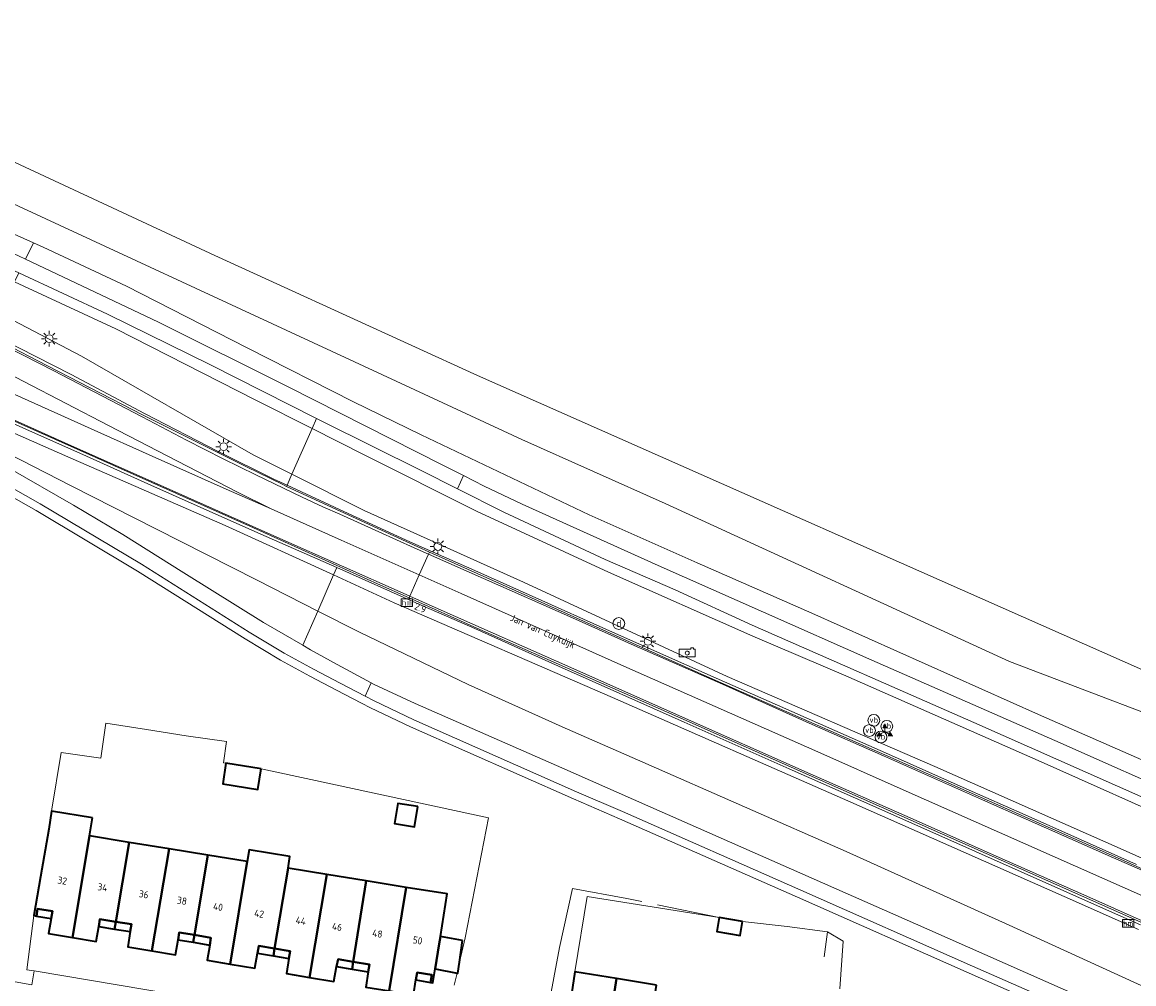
# Model space of a CAD drawing. Header units: metres. Extents: x 178952 to 185583, y 415201 to 419317.
# Tile 28 of 165: x 179819 to 179960, y 418517 to 418639. Entities that reach past the tile are written whole.
import ezdxf
from ezdxf.enums import TextEntityAlignment as Align

# ---------------------------------------------------------------- set-up
doc = ezdxf.new("R2010")
doc.units = ezdxf.units.M
doc.linetypes.add('IE-TERREINAFSCHEIDING', pattern=[10, 8, -2])
for name, color, linetype, lineweight in [('B-WE-AM-AS_WEG-T18', 1, 'Continuous', 18), ('B-XX-GR-BEPLANTING_CULTUUR_BOSPLANTSOEN-GV', 253, 'Continuous', 18), ('B-XX-IE-MEUBILAIR_DIJKPAAL-S', 7, 'Continuous', 25), ('B-XX-IE-MEUBILAIR_WEGMEUBILAIR-S', 7, 'Continuous', 25), ('B-XX-IE-TERREINAFSCHEIDING-G', 253, 'IE-TERREINAFSCHEIDING', 18), ('B-XX-KL-ET_LS_OV_LICHTMAST-S', 190, 'Continuous', 25), ('B-XX-OG-BEBOUWING-GV', 252, 'Continuous', 35), ('B-XX-OG-BEBOUWING-T18', 252, 'Continuous', 18), ('B-XX-OG-BEBOUWING_SCHUUR-GV', 252, 'Continuous', 35), ('B-XX-OG-TERREIN_CULTUURSCHEIDING-GV', 253, 'Continuous', 18), ('B-XX-OG-TOPOGRAFIE-T18', 253, 'Continuous', 18), ('B-XX-OG-WEG-GV', 253, 'Continuous', 18), ('B-XX-VW-BEWEGWIJZERING_DRAAGCONSTRUCTIE-S', 7, 'Continuous', 25), ('B-XX-VW-HECTOMETRERING-S', 7, 'Continuous', 25), ('B-XX-VW-MARKERING-G', 253, 'Continuous', 18), ('B-XX-VW-VERKEERSTEKEN_DRAAGCONSTRUCTIE-S', 7, 'Continuous', 25)]:
    doc.layers.add(name, color=color, linetype=linetype, lineweight=lineweight)
doc.styles.add('NLCS-ISO', font='NLCS-ISO.ttf')
doc.styles.add('NLCS-ISO-M-T18', font='NLCS-ISO.ttf', dxfattribs={"height": 1.8})
doc.styles.add('NLCS-ISO-M500-T18', font='NLCS-ISO.ttf', dxfattribs={"height": 0.9})

# ---------------------------------------------------------------- blocks, each defined once
blk = doc.blocks.new('SIE-WEG_VERKEERSBORD_WEGWIJZER-SO')
at = {"linetype": 'ByBlock', "lineweight": 18}
h = blk.add_hatch(color=0, dxfattribs=at)
h.dxf.hatch_style = 1
h.paths.add_polyline_path([(0.5, 1), (0, 2), (-0.5, 1)])
h = blk.add_hatch(color=0, dxfattribs=at)
h.dxf.hatch_style = 1
h.paths.add_polyline_path([(-1.38, -0.22), (-2, -1.15), (-0.88, -1.09)])
h = blk.add_hatch(color=0, dxfattribs=at)
h.dxf.hatch_style = 1
h.paths.add_polyline_path([(1.38, -0.22), (2, -1.15), (0.88, -1.09)])
at = {"color": 0, "linetype": 'ByBlock', "lineweight": 18}
for points in [[(-1.13, -0.65), (0, 0)], [(0, 1), (0, 0)], [(1.13, -0.65), (0, 0)]]:
    blk.add_lwpolyline(points, dxfattribs=at)
for points in [[(0.5, 1), (0, 2), (-0.5, 1)], [(-1.38, -0.22), (-2, -1.15), (-0.88, -1.09)], [(1.38, -0.22), (2, -1.15), (0.88, -1.09)]]:
    blk.add_lwpolyline(points, close=True, dxfattribs=at)
blk = doc.blocks.new('SKL-ET_OV_LICHTMAST-SO')
at = {"color": 0, "linetype": 'ByBlock', "lineweight": 18}
for points in [[(-1.25, 0), (-2, 0)], [(-1.41, 1.41), (-0.88, 0.88)], [(0, 2), (0, 1.25)], [(0.88, 0.88), (1.41, 1.41)], [(2, 0), (1.25, 0)], [(-1.41, -1.41), (-0.88, -0.88)], [(0, -1.25), (0, -2)], [(0.88, -0.88), (1.41, -1.41)]]:
    blk.add_lwpolyline(points, dxfattribs=at)
blk.add_circle((0, 0), 1, dxfattribs=at)
blk = doc.blocks.new('SIE-WEG_PAAL_HECTOMETERPAAL-SO')
at = {"color": 0, "linetype": 'ByBlock', "lineweight": 18}
blk.add_lwpolyline([(-1.44375, -0.94375), (1.44375, -0.94375), (1.44375, 0.94375), (-1.44375, 0.94375)], close=True, dxfattribs=at)
at = {"color": 0, "linetype": 'ByBlock', "lineweight": 18, "style": 'NLCS-ISO'}
blk.add_text('hm', height=1.5, dxfattribs=at).set_placement((0, 0), align=Align.MIDDLE_CENTER)
blk = doc.blocks.new('SIE-WEG_PAAL_VERKEERSBORD-SO')
at = {"color": 0, "linetype": 'ByBlock', "lineweight": 18}
blk.add_circle((0, 0), 1.5, dxfattribs=at)
at = {"color": 0, "linetype": 'ByBlock', "lineweight": 18, "style": 'NLCS-ISO'}
blk.add_text('vb', height=1.5, dxfattribs=at).set_placement((0, 0.13), align=Align.MIDDLE_CENTER)
blk = doc.blocks.new('SIE-DIJKPAAL-SO')
at = {"color": 0, "linetype": 'ByBlock', "lineweight": 18}
blk.add_circle((0, 0), 1.5, dxfattribs=at)
at = {"color": 0, "linetype": 'ByBlock', "lineweight": 18, "style": 'NLCS-ISO'}
blk.add_text('d', height=1.8, dxfattribs=at).set_placement((0, 0), align=Align.MIDDLE_CENTER)
blk = doc.blocks.new('SIE-WEG_PAAL_FLITSER-SO')
at = {"color": 0, "linetype": 'ByBlock', "lineweight": 18}
for points in [[(0.93, 1), (-2, 1), (-2, -1), (2, -1), (2, 1), (1.57, 1)], [(1.57, 1), (1.57, 1.315), (0.93, 1.315), (0.93, 1)]]:
    blk.add_lwpolyline(points, dxfattribs=at)
blk.add_circle((0, 0), 0.5, dxfattribs=at)

msp = doc.modelspace()

# ---------------------------------------------------------------- linework, layer by layer
at = {"layer": 'B-XX-GR-BEPLANTING_CULTUUR_BOSPLANTSOEN-GV'}
for points in [[(179955.222, 418511.772), (179939.332, 418518.77), (179917.555, 418528.418), (179894.954, 418538.355), (179889.103, 418540.881), (179868.453, 418550.028), (179863.382, 418552.44), (179862.25, 418553.029), (179859.078, 418554.681), (179855.661, 418556.473), (179851.937, 418558.501), (179847.457, 418561.202), (179833.814, 418569.794), (179820.959, 418577.469), (179809.489, 418583.939), (179807.603, 418584.968), (179807.567, 418584.988), (179792.151, 418593.308), (179790.064, 418594.429), (179780.641, 418598.872), (179776.56, 418600.715), (179764.111, 418606.336), (179749.296, 418612.953), (179742.742, 418615.609)], [(179822.55, 418537.033), (179822.922, 418539.326), (179824.131, 418546.786), (179829.175, 418546.061), (179829.387, 418547.535), (179829.778, 418550.49), (179834.942, 418549.712), (179839.998, 418548.898), (179845.118, 418548.17), (179844.706, 418545.469), (179845.035, 418545.412), (179849.509, 418544.705), (179856.413, 418543.219), (179858.931, 418542.677), (179878.339, 418538.5), (179875.363, 418523.269), (179874.66, 418520.17), (179874.458, 418518.766), (179874.347, 418518.788), (179873.999, 418517.254)], [(179811.72, 418516.744), (179813.395, 418517.528), (179814.786, 418517.956), (179815.941, 418518.109), (179820.417, 418517.317), (179820.69, 418519.071), (179819.755, 418519.214), (179820.68, 418526.081), (179821.52, 418531.001), (179822.55, 418537.033)], [(179888.34, 418512.441), (179889.274, 418518.953), (179890.875, 418528.512), (179907.601, 418525.859), (179910.581, 418525.35), (179916.219, 418524.693), (179921.343, 418524.032), (179923.34, 418522.844), (179922.904, 418516.805)]]:
    msp.add_lwpolyline(points, dxfattribs=at)
at = {"layer": 'B-XX-IE-TERREINAFSCHEIDING-G'}
for points in [[(179839.998, 418548.898), (179834.942, 418549.712)], [(179907.601, 418525.859), (179895.897, 418528.257), (179888.979, 418529.533), (179887.359, 418522.037), (179885.58, 418512.676)], [(179920.923, 418520.845), (179921.343, 418524.032)]]:
    msp.add_lwpolyline(points, dxfattribs=at)
at = {"layer": 'B-XX-OG-BEBOUWING-GV'}
for points in [[(179849.509, 418544.705), (179845.035, 418545.412), (179844.622, 418542.794), (179849.096, 418542.087)], [(179828.087, 418538.488), (179822.922, 418539.326), (179822.55, 418537.033), (179821.52, 418531.001), (179820.68, 418526.081), (179820.98, 418526.021), (179821.14, 418526.951), (179823.01, 418526.671), (179822.848, 418525.711), (179822.53, 418523.831), (179825.585, 418523.311), (179827.715, 418536.195)], [(179832.763, 418535.376), (179827.715, 418536.195), (179825.585, 418523.311), (179828.58, 418522.801), (179828.889, 418524.71), (179829.04, 418525.641), (179831.079, 418525.305)], [(179837.815, 418534.556), (179832.763, 418535.376), (179831.079, 418525.305), (179833.05, 418524.981), (179832.893, 418524.052), (179832.57, 418522.141), (179835.651, 418521.623)], [(179842.719, 418533.76), (179837.815, 418534.556), (179835.651, 418521.623), (179838.64, 418521.121), (179838.963, 418523.03), (179839.12, 418523.961), (179841.045, 418523.635)], [(179852.909, 418532.107), (179853.156, 418533.593), (179847.993, 418534.449), (179847.743, 418532.945), (179845.585, 418519.939), (179848.68, 418519.411), (179849.023, 418521.314), (179849.19, 418522.241), (179851.203, 418521.908)], [(179847.743, 418532.945), (179842.719, 418533.76), (179841.045, 418523.635), (179843.13, 418523.281), (179842.97, 418522.351), (179842.64, 418520.441), (179845.585, 418519.939)], [(179857.813, 418531.311), (179852.909, 418532.107), (179851.203, 418521.908), (179853.18, 418521.581), (179853.026, 418520.652), (179852.71, 418518.741), (179855.653, 418518.246)], [(179862.833, 418530.496), (179857.813, 418531.311), (179855.653, 418518.246), (179858.72, 418517.731), (179859.078, 418519.643), (179859.25, 418520.561), (179861.185, 418520.226)], [(179867.906, 418529.673), (179862.833, 418530.496), (179861.185, 418520.226), (179863.24, 418519.871), (179863.084, 418518.95), (179862.76, 418517.031), (179865.752, 418516.527)], [(179872.08, 418522.501), (179872.234, 418523.449), (179873.107, 418528.829), (179867.906, 418529.673), (179865.752, 418516.527), (179868.82, 418516.011), (179869.131, 418517.931), (179869.28, 418518.851), (179871.14, 418518.561), (179870.99, 418517.611), (179871.28, 418517.571), (179871.568, 418519.343)], [(179823.01, 418526.671), (179821.14, 418526.951), (179820.98, 418526.021), (179822.848, 418525.711)], [(179831.079, 418525.305), (179829.04, 418525.641), (179828.889, 418524.71), (179830.914, 418524.377)], [(179833.05, 418524.981), (179831.079, 418525.305), (179830.914, 418524.377), (179832.893, 418524.052)], [(179841.045, 418523.635), (179839.12, 418523.961), (179838.963, 418523.03), (179840.886, 418522.704)], [(179843.13, 418523.281), (179841.045, 418523.635), (179840.886, 418522.704), (179842.97, 418522.351)], [(179851.203, 418521.908), (179849.19, 418522.241), (179849.023, 418521.314), (179851.051, 418520.979)], [(179853.18, 418521.581), (179851.203, 418521.908), (179851.051, 418520.979), (179853.026, 418520.652)], [(179861.185, 418520.226), (179859.25, 418520.561), (179859.078, 418519.643), (179861.031, 418519.305)], [(179863.24, 418519.871), (179861.185, 418520.226), (179861.031, 418519.305), (179863.084, 418518.95)], [(179871.14, 418518.561), (179869.28, 418518.851), (179869.131, 418517.931), (179870.99, 418517.611)], [(179894.591, 418518.092), (179889.274, 418518.953), (179888.34, 418512.441), (179887.63, 418507.491), (179887.94, 418507.441), (179888.08, 418508.421), (179889.94, 418508.161), (179889.8, 418507.181), (179889.53, 418505.301), (179892.54, 418504.834)], [(179899.65, 418517.273), (179894.591, 418518.092), (179892.54, 418504.834), (179895.59, 418504.361), (179895.879, 418506.24), (179896.03, 418507.221), (179898.046, 418506.903)]]:
    msp.add_lwpolyline(points, close=True, dxfattribs=at)
at = {"layer": 'B-XX-OG-BEBOUWING_SCHUUR-GV'}
for points in [[(179869.363, 418539.916), (179866.853, 418540.327), (179866.433, 418537.762), (179868.943, 418537.351)], [(179910.581, 418525.35), (179907.601, 418525.859), (179907.295, 418524.066), (179910.275, 418523.557)], [(179875.057, 418522.924), (179872.234, 418523.449), (179872.08, 418522.501), (179871.568, 418519.343), (179874.347, 418518.788), (179874.458, 418518.766), (179874.66, 418520.17)]]:
    msp.add_lwpolyline(points, close=True, dxfattribs=at)
at = {"layer": 'B-XX-OG-TERREIN_CULTUURSCHEIDING-GV'}
for points in [[(179843.624, 418609.799), (179776.288, 418641.152), (179753.798, 418650.942), (179758.071, 418654.344), (179751.646, 418651.507), (179749.89, 418651.25), (179747.14, 418645.531), (179772.922, 418634.859), (179788.736, 418628.807), (179801.331, 418623.903), (179814.677, 418617.918), (179860.176, 418596.886), (179882.565, 418586.476), (179900.77, 418578.372), (179944.438, 418558.304), (179972.212, 418547.754), (179964.275, 418555.957), (179876.962, 418594.586)], [(179849.509, 418544.705), (179849.096, 418542.087), (179844.622, 418542.794), (179845.035, 418545.412), (179844.706, 418545.469), (179845.118, 418548.17), (179839.998, 418548.898), (179834.942, 418549.712), (179829.778, 418550.49), (179829.387, 418547.535), (179829.175, 418546.061), (179824.131, 418546.786), (179822.922, 418539.326), (179828.087, 418538.488), (179827.715, 418536.195), (179832.763, 418535.376), (179837.815, 418534.556), (179842.719, 418533.76), (179847.743, 418532.945), (179847.993, 418534.449), (179853.156, 418533.593), (179852.909, 418532.107), (179857.813, 418531.311), (179862.833, 418530.496), (179867.906, 418529.673), (179873.107, 418528.829), (179872.234, 418523.449), (179872.08, 418522.501), (179871.568, 418519.343), (179874.347, 418518.788), (179874.458, 418518.766), (179874.66, 418520.17), (179875.363, 418523.269), (179878.339, 418538.5), (179858.931, 418542.677), (179856.413, 418543.219)]]:
    msp.add_lwpolyline(points, close=True, dxfattribs=at)
for points in [[(179972.212, 418547.754), (179944.438, 418558.304), (179900.77, 418578.372), (179882.565, 418586.476), (179860.176, 418596.886), (179814.677, 418617.918), (179801.331, 418623.903), (179788.736, 418628.807), (179772.922, 418634.859), (179747.14, 418645.531)], [(179972.212, 418547.754), (179944.438, 418558.304), (179900.77, 418578.372), (179882.565, 418586.476), (179860.176, 418596.886), (179814.677, 418617.918), (179801.331, 418623.903), (179788.736, 418628.807), (179772.922, 418634.859), (179747.14, 418645.531)], [(179742.295, 418643.148), (179753.764, 418638.558), (179766.081, 418633.777), (179780.599, 418628.409), (179790.336, 418624.676), (179796.476, 418622.135), (179796.824, 418621.991), (179799.083, 418621.056), (179805.471, 418618.096), (179811.158, 418615.668), (179820.636, 418611.419), (179821.861, 418610.87), (179832.41, 418605.905), (179847.714, 418598.118), (179861.198, 418591.25), (179869.789, 418587.084), (179891.101, 418576.929), (179904.808, 418570.818), (179919.352, 418564.435), (179948.132, 418551.581), (179974.016, 418540.216)], [(179742.295, 418643.148), (179753.764, 418638.558), (179766.081, 418633.777), (179780.599, 418628.409), (179790.336, 418624.676), (179796.476, 418622.135), (179796.824, 418621.991), (179799.083, 418621.056), (179805.471, 418618.096), (179811.158, 418615.668), (179820.636, 418611.419), (179821.861, 418610.87), (179832.41, 418605.905), (179847.714, 418598.118), (179861.198, 418591.25), (179869.789, 418587.084), (179891.101, 418576.929), (179904.808, 418570.818), (179919.352, 418564.435), (179948.132, 418551.581), (179974.016, 418540.216)], [(179922.904, 418516.805), (179923.34, 418522.844), (179921.343, 418524.032), (179916.219, 418524.693), (179910.581, 418525.35), (179907.601, 418525.859), (179890.875, 418528.512), (179889.274, 418518.953), (179894.591, 418518.092), (179899.65, 418517.273)], [(179862.76, 418517.031), (179863.084, 418518.95), (179863.24, 418519.871), (179861.185, 418520.226), (179859.25, 418520.561), (179859.078, 418519.643), (179858.72, 418517.731), (179855.653, 418518.246), (179852.71, 418518.741), (179853.026, 418520.652), (179853.18, 418521.581), (179851.203, 418521.908), (179849.19, 418522.241), (179849.023, 418521.314), (179848.68, 418519.411), (179845.585, 418519.939), (179842.64, 418520.441), (179842.97, 418522.351), (179843.13, 418523.281), (179841.045, 418523.635), (179839.12, 418523.961), (179838.963, 418523.03), (179838.64, 418521.121), (179835.651, 418521.623), (179832.57, 418522.141), (179832.893, 418524.052), (179833.05, 418524.981), (179831.079, 418525.305), (179829.04, 418525.641), (179828.889, 418524.71), (179828.58, 418522.801), (179825.585, 418523.311), (179822.53, 418523.831), (179822.848, 418525.711), (179823.01, 418526.671), (179821.14, 418526.951), (179820.98, 418526.021), (179820.68, 418526.081), (179819.755, 418519.214), (179820.69, 418519.071), (179870.1, 418510.761)], [(179873.999, 418517.254), (179874.347, 418518.788), (179871.568, 418519.343), (179871.28, 418517.571), (179870.99, 418517.611), (179871.14, 418518.561), (179869.28, 418518.851), (179869.131, 418517.931), (179868.82, 418516.011)]]:
    msp.add_lwpolyline(points, dxfattribs=at)
at = {"layer": 'B-XX-OG-WEG-GV'}
for points in [[(179819.62, 418609.355), (179818.72, 418609.781), (179807.853, 418614.573), (179795.767, 418619.667), (179791.49, 418621.47), (179786.729, 418623.35), (179785.943, 418621.601), (179800.968, 418615.404), (179816.806, 418608.518), (179818.761, 418607.612), (179830.025, 418602.391), (179842.969, 418595.998), (179856.539, 418589.123), (179857.35, 418588.712), (179869.783, 418582.54), (179874.414, 418580.218), (179875.165, 418581.904), (179872.477, 418583.256), (179853.023, 418593.096), (179836.488, 418601.365)], [(179796.824, 418621.991), (179795.767, 418619.667), (179807.853, 418614.573), (179818.72, 418609.781), (179819.62, 418609.355), (179820.636, 418611.419), (179811.158, 418615.668), (179805.471, 418618.096), (179799.083, 418621.056)], [(179818.761, 418607.612), (179818.207, 418606.487), (179831.074, 418600.521), (179848.743, 418591.487), (179855.973, 418587.851), (179856.539, 418589.123), (179842.969, 418595.998), (179830.025, 418602.391)], [(179818.207, 418606.487), (179816.251, 418602.519), (179826.697, 418597.04), (179848.474, 418584.552), (179853.4, 418582.074), (179855.973, 418587.851), (179848.743, 418591.487), (179831.074, 418600.521)], [(179810.096, 418602.155), (179809.992, 418601.922), (179808.68, 418599.001), (179811.721, 418597.632), (179812.837, 418597.183), (179813.474, 418596.882), (179813.988, 418596.639), (179830.15, 418588.26), (179846.395, 418579.841), (179850.769, 418577.683), (179859.637, 418573.709), (179869.555, 418569.296), (179870.734, 418571.947), (179870.849, 418572.205), (179867.892, 418573.534), (179852.714, 418580.533), (179852.324, 418580.713), (179847.537, 418583.032), (179834.541, 418589.545), (179821.088, 418596.505), (179814.864, 418599.704), (179810.476, 418601.96)], [(179816.251, 418602.519), (179815.026, 418600.033), (179816.535, 418599.263), (179825.414, 418594.735), (179834.683, 418589.756), (179844.049, 418584.934), (179851.096, 418581.463), (179852.779, 418580.68), (179853.4, 418582.074), (179848.474, 418584.552), (179826.697, 418597.04)], [(179808.68, 418599.001), (179808.511, 418598.625), (179807.735, 418596.898), (179808.901, 418596.382), (179812.443, 418594.79), (179818.24, 418592.184), (179827.922, 418587.824), (179835.659, 418584.373), (179845.063, 418580.195), (179850.769, 418577.683), (179846.395, 418579.841), (179830.15, 418588.26), (179813.988, 418596.639), (179813.474, 418596.882), (179812.837, 418597.183), (179811.721, 418597.632)], [(179807.735, 418596.898), (179806.497, 418594.143), (179806.446, 418594.028), (179810.637, 418592.162), (179811.057, 418591.976), (179821.042, 418587.551), (179835.643, 418581.028), (179848.536, 418575.27), (179864.244, 418568.178), (179868.259, 418566.384), (179868.364, 418566.62), (179869.555, 418569.296), (179859.637, 418573.709), (179850.769, 418577.683), (179845.063, 418580.195), (179835.659, 418584.373), (179827.922, 418587.824), (179818.24, 418592.184), (179812.443, 418594.79), (179808.901, 418596.382)], [(179810.409, 418590.661), (179809.477, 418588.77), (179825.402, 418580.615), (179836.123, 418575.165), (179848.975, 418568.629), (179856.67, 418564.723), (179858.674, 418569.298), (179844.932, 418575.579), (179824.975, 418584.276)], [(179810.906, 418591.67), (179810.409, 418590.661), (179824.975, 418584.276), (179844.932, 418575.579), (179858.674, 418569.298), (179859.08, 418570.224), (179849.48, 418574.474), (179841.391, 418578.064), (179835.129, 418580.834), (179827.333, 418584.36), (179819.658, 418587.771), (179813.798, 418590.375)], [(179809.477, 418588.77), (179808.928, 418587.655), (179809.899, 418587.126), (179817.43, 418582.863), (179825.688, 418578.165), (179831.969, 418574.424), (179839.689, 418569.555), (179849.799, 418563.272), (179854.766, 418560.375), (179856.67, 418564.723), (179848.975, 418568.629), (179836.123, 418575.165), (179825.402, 418580.615)], [(179875.165, 418581.904), (179874.414, 418580.218), (179880.289, 418577.274), (179893.144, 418571.27), (179902.016, 418567.414), (179911.805, 418562.914), (179939.901, 418550.59), (179965.176, 418539.377), (179967.062, 418538.547), (179967.895, 418540.432), (179950.175, 418548.294), (179926.978, 418558.49), (179913.244, 418564.561), (179899.875, 418570.49), (179882.632, 418578.269), (179877.802, 418580.578)], [(179870.849, 418572.205), (179870.734, 418571.947), (179869.555, 418569.296), (179874.89, 418566.922), (179895.871, 418557.577), (179920.123, 418546.86), (179930.563, 418542.204), (179962.443, 418528.104), (179963.625, 418530.777), (179963.695, 418530.934), (179957.739, 418533.582), (179928.636, 418546.477), (179915.226, 418552.368), (179905.266, 418556.773), (179881.744, 418567.31)], [(179869.555, 418569.296), (179868.364, 418566.62), (179868.259, 418566.384), (179877.247, 418562.368), (179902.365, 418551.319), (179920.09, 418543.443), (179946.637, 418531.68), (179961.171, 418525.227), (179961.267, 418525.445), (179962.443, 418528.104), (179930.563, 418542.204), (179920.123, 418546.86), (179895.871, 418557.577), (179874.89, 418566.922)], [(179863.467, 418555.614), (179862.712, 418553.916), (179863.828, 418553.335), (179868.87, 418550.937), (179889.503, 418541.797), (179895.354, 418539.272), (179917.959, 418529.332), (179939.736, 418519.684), (179955.625, 418512.687), (179956.406, 418514.453), (179933.929, 418524.392), (179898.537, 418540.021), (179887.624, 418544.823), (179869.017, 418552.984), (179863.83, 418555.419)]]:
    msp.add_lwpolyline(points, close=True, dxfattribs=at)
for points in [[(179974.016, 418540.216), (179948.132, 418551.581), (179919.352, 418564.435), (179904.808, 418570.818), (179891.101, 418576.929), (179869.789, 418587.084), (179861.198, 418591.25), (179847.714, 418598.118), (179832.41, 418605.905), (179821.861, 418610.87), (179820.636, 418611.419), (179819.62, 418609.355), (179836.488, 418601.365), (179853.023, 418593.096), (179872.477, 418583.256), (179875.165, 418581.904), (179877.802, 418580.578), (179882.632, 418578.269), (179899.875, 418570.49), (179913.244, 418564.561), (179926.978, 418558.49), (179950.175, 418548.294), (179967.895, 418540.432)], [(179974.016, 418540.216), (179948.132, 418551.581), (179919.352, 418564.435), (179904.808, 418570.818), (179891.101, 418576.929), (179869.789, 418587.084), (179861.198, 418591.25), (179847.714, 418598.118), (179832.41, 418605.905), (179821.861, 418610.87), (179820.636, 418611.419), (179819.62, 418609.355), (179836.488, 418601.365), (179853.023, 418593.096), (179872.477, 418583.256), (179875.165, 418581.904), (179877.802, 418580.578), (179882.632, 418578.269), (179899.875, 418570.49), (179913.244, 418564.561), (179926.978, 418558.49), (179950.175, 418548.294), (179967.895, 418540.432)], [(179814.864, 418599.704), (179821.088, 418596.505), (179834.541, 418589.545), (179847.537, 418583.032), (179852.324, 418580.713), (179852.714, 418580.533), (179852.779, 418580.68), (179851.096, 418581.463), (179844.049, 418584.934), (179834.683, 418589.756), (179825.414, 418594.735), (179816.535, 418599.263)], [(179961.171, 418525.227), (179946.637, 418531.68), (179920.09, 418543.443), (179902.365, 418551.319), (179877.247, 418562.368), (179868.259, 418566.384), (179864.244, 418568.178), (179848.536, 418575.27), (179835.643, 418581.028), (179821.042, 418587.551), (179811.057, 418591.976)], [(179813.798, 418590.375), (179819.658, 418587.771), (179827.333, 418584.36), (179835.129, 418580.834), (179841.391, 418578.064), (179849.48, 418574.474), (179859.08, 418570.224), (179869.125, 418565.753), (179876.587, 418562.492), (179887.222, 418557.74), (179903.173, 418550.613), (179916.48, 418544.718), (179927.081, 418540.01), (179940.113, 418534.216), (179957.502, 418526.497), (179961.031, 418524.911)], [(179965.176, 418539.377), (179939.901, 418550.59), (179911.805, 418562.914), (179902.016, 418567.414), (179893.144, 418571.27), (179880.289, 418577.274), (179874.414, 418580.218), (179869.783, 418582.54), (179857.35, 418588.712), (179856.539, 418589.123), (179855.973, 418587.851), (179862.554, 418584.542), (179876.811, 418577.399), (179893.555, 418569.662), (179911.874, 418561.544), (179923.65, 418556.506), (179948.435, 418545.604), (179967.001, 418537.289)], [(179965.176, 418539.377), (179939.901, 418550.59), (179911.805, 418562.914), (179902.016, 418567.414), (179893.144, 418571.27), (179880.289, 418577.274), (179874.414, 418580.218), (179869.783, 418582.54), (179857.35, 418588.712), (179856.539, 418589.123), (179855.973, 418587.851), (179862.554, 418584.542), (179876.811, 418577.399), (179893.555, 418569.662), (179911.874, 418561.544), (179923.65, 418556.506), (179948.435, 418545.604), (179967.001, 418537.289)], [(179967.001, 418537.289), (179948.435, 418545.604), (179923.65, 418556.506), (179911.874, 418561.544), (179893.555, 418569.662), (179876.811, 418577.399), (179862.554, 418584.542), (179855.973, 418587.851), (179853.4, 418582.074), (179862.569, 418577.463), (179882.764, 418568.385), (179908.62, 418556.435), (179934.971, 418545.019), (179959.217, 418534.253), (179988.642, 418521.088)], [(179967.001, 418537.289), (179948.435, 418545.604), (179923.65, 418556.506), (179911.874, 418561.544), (179893.555, 418569.662), (179876.811, 418577.399), (179862.554, 418584.542), (179855.973, 418587.851), (179853.4, 418582.074), (179862.569, 418577.463), (179882.764, 418568.385), (179908.62, 418556.435), (179934.971, 418545.019), (179959.217, 418534.253), (179988.642, 418521.088)], [(179955.625, 418512.687), (179939.736, 418519.684), (179917.959, 418529.332), (179895.354, 418539.272), (179889.503, 418541.797), (179868.87, 418550.937), (179863.828, 418553.335), (179862.712, 418553.916), (179859.541, 418555.567), (179856.132, 418557.355), (179852.434, 418559.369), (179847.981, 418562.053), (179834.337, 418570.647), (179821.461, 418578.334), (179809.974, 418584.814)], [(179809.974, 418584.814), (179821.461, 418578.334), (179834.337, 418570.647), (179847.981, 418562.053), (179852.434, 418559.369), (179856.132, 418557.355), (179859.541, 418555.567), (179862.712, 418553.916), (179863.467, 418555.614), (179859.137, 418557.941), (179855.764, 418559.792), (179854.766, 418560.375), (179849.799, 418563.272), (179839.689, 418569.555), (179831.969, 418574.424), (179825.688, 418578.165), (179817.43, 418582.863)], [(179955.625, 418512.687), (179939.736, 418519.684), (179917.959, 418529.332), (179895.354, 418539.272), (179889.503, 418541.797), (179868.87, 418550.937), (179863.828, 418553.335), (179862.712, 418553.916), (179859.541, 418555.567), (179856.132, 418557.355), (179852.434, 418559.369), (179847.981, 418562.053), (179834.337, 418570.647), (179821.461, 418578.334), (179809.974, 418584.814)], [(179809.489, 418583.939), (179820.959, 418577.469), (179833.814, 418569.794), (179847.457, 418561.202), (179851.937, 418558.501), (179855.661, 418556.473), (179859.078, 418554.681), (179862.25, 418553.029), (179863.382, 418552.44), (179868.453, 418550.028), (179889.103, 418540.881), (179894.954, 418538.355), (179917.555, 418528.418), (179939.332, 418518.77), (179955.222, 418511.772)], [(179809.489, 418583.939), (179820.959, 418577.469), (179833.814, 418569.794), (179847.457, 418561.202), (179851.937, 418558.501), (179855.661, 418556.473), (179859.078, 418554.681), (179862.25, 418553.029), (179863.382, 418552.44), (179868.453, 418550.028), (179889.103, 418540.881), (179894.954, 418538.355), (179917.555, 418528.418), (179939.332, 418518.77), (179955.222, 418511.772)], [(179988.642, 418521.088), (179959.217, 418534.253), (179934.971, 418545.019), (179908.62, 418556.435), (179882.764, 418568.385), (179862.569, 418577.463), (179853.4, 418582.074), (179852.779, 418580.68), (179859.988, 418577.332), (179868.379, 418573.49), (179876.971, 418569.671), (179885.091, 418566.072), (179892.832, 418562.582), (179899.385, 418559.683), (179907.221, 418556.217), (179915.007, 418552.787), (179922.266, 418549.558), (179929.465, 418546.397), (179938.934, 418542.179), (179946.399, 418538.886), (179953.046, 418535.93), (179960.523, 418532.586)], [(179988.642, 418521.088), (179959.217, 418534.253), (179934.971, 418545.019), (179908.62, 418556.435), (179882.764, 418568.385), (179862.569, 418577.463), (179853.4, 418582.074), (179852.779, 418580.68), (179859.988, 418577.332), (179868.379, 418573.49), (179876.971, 418569.671), (179885.091, 418566.072), (179892.832, 418562.582), (179899.385, 418559.683), (179907.221, 418556.217), (179915.007, 418552.787), (179922.266, 418549.558), (179929.465, 418546.397), (179938.934, 418542.179), (179946.399, 418538.886), (179953.046, 418535.93), (179960.523, 418532.586)], [(179960.523, 418532.586), (179953.046, 418535.93), (179946.399, 418538.886), (179938.934, 418542.179), (179929.465, 418546.397), (179922.266, 418549.558), (179915.007, 418552.787), (179907.221, 418556.217), (179899.385, 418559.683), (179892.832, 418562.582), (179885.091, 418566.072), (179876.971, 418569.671), (179868.379, 418573.49), (179859.988, 418577.332), (179852.779, 418580.68), (179852.714, 418580.533), (179867.892, 418573.534), (179870.849, 418572.205), (179881.744, 418567.31), (179905.266, 418556.773), (179915.226, 418552.368), (179928.636, 418546.477), (179957.739, 418533.582), (179963.695, 418530.934)], [(179960.781, 418524.346), (179951.347, 418528.504), (179924.293, 418540.493), (179894.077, 418553.748), (179866.377, 418565.778), (179858.674, 418569.298), (179856.67, 418564.723), (179861.996, 418562.02), (179875.741, 418555.404), (179887.7, 418550.035), (179897.912, 418545.552), (179923.701, 418534.22), (179944.383, 418524.86), (179966.127, 418514.93)], [(179960.781, 418524.346), (179951.347, 418528.504), (179924.293, 418540.493), (179894.077, 418553.748), (179866.377, 418565.778), (179858.674, 418569.298), (179856.67, 418564.723), (179861.996, 418562.02), (179875.741, 418555.404), (179887.7, 418550.035), (179897.912, 418545.552), (179923.701, 418534.22), (179944.383, 418524.86), (179966.127, 418514.93)], [(179961.031, 418524.911), (179957.502, 418526.497), (179940.113, 418534.216), (179927.081, 418540.01), (179916.48, 418544.718), (179903.173, 418550.613), (179887.222, 418557.74), (179876.587, 418562.492), (179869.125, 418565.753), (179859.08, 418570.224), (179858.674, 418569.298), (179866.377, 418565.778), (179894.077, 418553.748), (179924.293, 418540.493), (179951.347, 418528.504), (179960.781, 418524.346)], [(179961.031, 418524.911), (179957.502, 418526.497), (179940.113, 418534.216), (179927.081, 418540.01), (179916.48, 418544.718), (179903.173, 418550.613), (179887.222, 418557.74), (179876.587, 418562.492), (179869.125, 418565.753), (179859.08, 418570.224), (179858.674, 418569.298), (179866.377, 418565.778), (179894.077, 418553.748), (179924.293, 418540.493), (179951.347, 418528.504), (179960.781, 418524.346)], [(179966.127, 418514.93), (179944.383, 418524.86), (179923.701, 418534.22), (179897.912, 418545.552), (179887.7, 418550.035), (179875.741, 418555.404), (179861.996, 418562.02), (179856.67, 418564.723), (179854.766, 418560.375), (179855.764, 418559.792), (179859.137, 418557.941), (179863.467, 418555.614), (179863.83, 418555.419), (179869.017, 418552.984), (179887.624, 418544.823), (179898.537, 418540.021), (179933.929, 418524.392), (179956.406, 418514.453), (179958.579, 418513.492), (179985.004, 418501.803)], [(179966.127, 418514.93), (179944.383, 418524.86), (179923.701, 418534.22), (179897.912, 418545.552), (179887.7, 418550.035), (179875.741, 418555.404), (179861.996, 418562.02), (179856.67, 418564.723), (179854.766, 418560.375), (179855.764, 418559.792), (179859.137, 418557.941), (179863.467, 418555.614), (179863.83, 418555.419), (179869.017, 418552.984), (179887.624, 418544.823), (179898.537, 418540.021), (179933.929, 418524.392), (179956.406, 418514.453), (179958.579, 418513.492), (179985.004, 418501.803)], [(179870.1, 418510.761), (179820.69, 418519.071), (179820.417, 418517.317)], [(179820.417, 418517.317), (179815.941, 418518.109), (179814.786, 418517.956), (179813.395, 418517.528), (179811.72, 418516.744)]]:
    msp.add_lwpolyline(points, dxfattribs=at)
at = {"layer": 'B-XX-VW-MARKERING-G'}
msp.add_lwpolyline([(179845.063, 418580.195), (179835.659, 418584.373), (179827.922, 418587.824), (179818.24, 418592.184), (179812.443, 418594.79), (179808.901, 418596.382), (179807.735, 418596.898), (179807.135, 418597.163), (179801.235, 418599.77), (179793.732, 418603.222), (179807.883, 418598.819), (179808.511, 418598.625), (179811.721, 418597.632), (179812.837, 418597.183), (179813.474, 418596.882), (179813.988, 418596.639), (179830.15, 418588.26), (179846.395, 418579.841), (179850.769, 418577.683)], close=True, dxfattribs=at)
for points in [[(179963.625, 418530.777), (179957.642, 418533.422), (179941.025, 418540.776), (179928.445, 418546.333), (179919.01, 418550.516), (179908.007, 418555.425), (179896.832, 418560.346), (179888.987, 418563.845), (179877.704, 418568.84), (179870.734, 418571.947), (179868.928, 418572.753), (179864.411, 418574.785), (179859.487, 418576.988), (179857.332, 418577.916), (179854.712, 418579.158), (179848.807, 418581.984), (179844.683, 418584.027), (179840.024, 418586.407), (179834.401, 418589.346), (179831.385, 418590.895), (179823.187, 418595.169), (179817.302, 418598.198)], [(179963.625, 418530.777), (179957.642, 418533.422), (179941.025, 418540.776), (179928.445, 418546.333), (179919.01, 418550.516), (179908.007, 418555.425), (179896.832, 418560.346), (179888.987, 418563.845), (179877.704, 418568.84), (179870.734, 418571.947), (179868.928, 418572.753), (179864.411, 418574.785), (179859.487, 418576.988), (179857.332, 418577.916), (179854.712, 418579.158), (179848.807, 418581.984), (179844.683, 418584.027), (179840.024, 418586.407), (179834.401, 418589.346), (179831.385, 418590.895), (179823.187, 418595.169), (179817.302, 418598.198)], [(179963.625, 418530.777), (179957.642, 418533.422), (179941.025, 418540.776), (179928.445, 418546.333), (179919.01, 418550.516), (179908.007, 418555.425), (179896.832, 418560.346), (179888.987, 418563.845), (179877.704, 418568.84), (179870.734, 418571.947), (179868.928, 418572.753), (179864.411, 418574.785), (179859.487, 418576.988), (179857.332, 418577.916), (179854.712, 418579.158), (179848.807, 418581.984), (179844.683, 418584.027), (179840.024, 418586.407), (179834.401, 418589.346), (179831.385, 418590.895), (179823.187, 418595.169), (179817.302, 418598.198)], [(179815.634, 418590.062), (179825.816, 418585.514), (179836.316, 418580.838), (179851.874, 418573.921), (179867.51, 418567), (179868.364, 418566.62), (179871.972, 418565.015), (179889.186, 418557.389), (179902.176, 418551.587), (179919.137, 418544.069), (179932.196, 418538.311), (179942.755, 418533.645), (179954.236, 418528.569), (179961.267, 418525.445)], [(179815.634, 418590.062), (179825.816, 418585.514), (179836.316, 418580.838), (179851.874, 418573.921), (179867.51, 418567), (179868.364, 418566.62), (179871.972, 418565.015), (179889.186, 418557.389), (179902.176, 418551.587), (179919.137, 418544.069), (179932.196, 418538.311), (179942.755, 418533.645), (179954.236, 418528.569), (179961.267, 418525.445)], [(179815.634, 418590.062), (179825.816, 418585.514), (179836.316, 418580.838), (179851.874, 418573.921), (179867.51, 418567), (179868.364, 418566.62), (179871.972, 418565.015), (179889.186, 418557.389), (179902.176, 418551.587), (179919.137, 418544.069), (179932.196, 418538.311), (179942.755, 418533.645), (179954.236, 418528.569), (179961.267, 418525.445)], [(179920.123, 418546.86), (179895.871, 418557.577), (179874.89, 418566.922), (179869.555, 418569.296), (179859.637, 418573.709), (179850.769, 418577.683)], [(180183.909, 418420.55), (180153.732, 418439.275), (180143.447, 418445.329), (180140.841, 418446.863), (180132.02, 418451.827), (180122.017, 418457.004), (180113.17, 418461.282), (180112.403, 418461.653), (180106.829, 418464.181), (180083.006, 418474.828), (180057.922, 418485.892), (180053.788, 418487.718), (180030.481, 418498.012), (179996.08, 418513.21), (179962.745, 418527.971), (179962.443, 418528.104), (179930.563, 418542.204), (179920.123, 418546.86)], [(180183.909, 418420.55), (180153.732, 418439.275), (180143.447, 418445.329), (180140.841, 418446.863), (180132.02, 418451.827), (180122.017, 418457.004), (180113.17, 418461.282), (180112.403, 418461.653), (180106.829, 418464.181), (180083.006, 418474.828), (180057.922, 418485.892), (180053.788, 418487.718), (180030.481, 418498.012), (179996.08, 418513.21), (179962.745, 418527.971), (179962.443, 418528.104), (179930.563, 418542.204), (179920.123, 418546.86)]]:
    msp.add_lwpolyline(points, dxfattribs=at)

# ---------------------------------------------------------------- block references
at = {"layer": 'B-XX-IE-MEUBILAIR_DIJKPAAL-S', "xscale": 0.5, "yscale": 0.5, "zscale": 0.5}
msp.add_blockref('SIE-DIJKPAAL-SO', (179894.87, 418563.134), dxfattribs=at)
at = {"layer": 'B-XX-IE-MEUBILAIR_WEGMEUBILAIR-S', "xscale": 0.5, "yscale": 0.5, "zscale": 0.5}
msp.add_blockref('SIE-WEG_PAAL_FLITSER-SO', (179903.548, 418559.39), dxfattribs=at)
at = {"layer": 'B-XX-KL-ET_LS_OV_LICHTMAST-S', "xscale": 0.5, "yscale": 0.5, "zscale": 0.5}
for p in [(179822.618, 418599.265), (179844.741, 418585.566), (179871.925, 418572.914), (179898.571, 418560.882)]:
    msp.add_blockref('SKL-ET_OV_LICHTMAST-SO', p, dxfattribs=at)
at = {"layer": 'B-XX-VW-BEWEGWIJZERING_DRAAGCONSTRUCTIE-S', "xscale": 0.5, "yscale": 0.5, "zscale": 0.5}
msp.add_blockref('SIE-WEG_VERKEERSBORD_WEGWIJZER-SO', (179928.61, 418549.424), dxfattribs=at)
at = {"layer": 'B-XX-VW-HECTOMETRERING-S', "xscale": 0.5, "yscale": 0.5, "zscale": 0.5}
for p in [(179867.988, 418565.774), (179959.473, 418525.11)]:
    msp.add_blockref('SIE-WEG_PAAL_HECTOMETERPAAL-SO', p, dxfattribs=at)
at = {"layer": 'B-XX-VW-VERKEERSTEKEN_DRAAGCONSTRUCTIE-S', "xscale": 0.5, "yscale": 0.5, "zscale": 0.5}
for p in [(179927.217, 418550.852), (179928.872, 418550.097), (179926.664, 418549.566), (179928.127, 418548.735)]:
    msp.add_blockref('SIE-WEG_PAAL_VERKEERSBORD-SO', p, dxfattribs=at)

# ---------------------------------------------------------------- texts
at = {"layer": 'B-WE-AM-AS_WEG-T18', "style": 'NLCS-ISO-M500-T18'}
msp.add_text('2.9', height=0.9, rotation=337.41083, dxfattribs=at).set_placement((179869.695, 418565.112), align=Align.MIDDLE)
at = {"layer": 'B-XX-OG-BEBOUWING-T18', "style": 'NLCS-ISO-M-T18'}
for s, p in [('32', (179824.278, 418530.526)), ('34', (179829.376, 418529.668)), ('36', (179834.607, 418528.788)), ('38', (179839.456, 418527.972)), ('40', (179844.035, 418527.202)), ('42', (179849.247, 418526.325)), ('44', (179854.536, 418525.435)), ('46', (179859.135, 418524.661)), ('48', (179864.252, 418523.8)), ('50', (179869.349, 418522.943))]:
    msp.add_text(s, height=0.9, rotation=350.3, dxfattribs=at).set_placement(p, align=Align.MIDDLE_CENTER)
at = {"layer": 'B-XX-OG-TOPOGRAFIE-T18', "style": 'NLCS-ISO-M-T18'}
msp.add_text('Jan van Cuykdijk', height=0.9, rotation=336, dxfattribs=at).set_placement((179885.229, 418562.15), align=Align.MIDDLE_CENTER)

doc.saveas('drawing.dxf')
